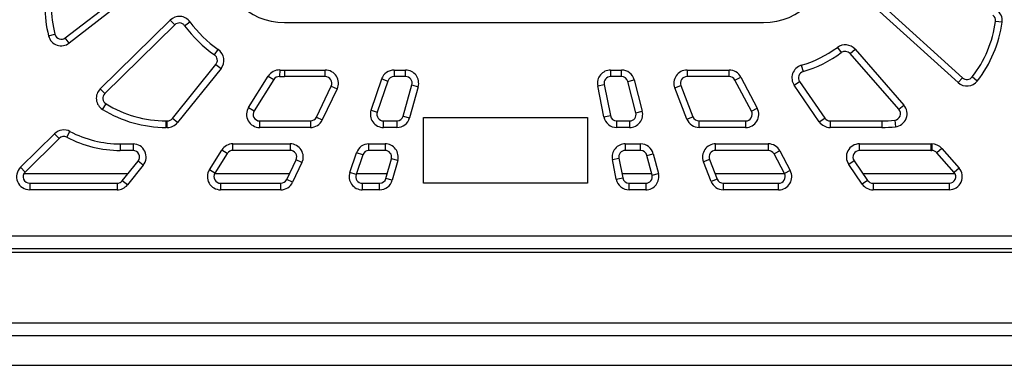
# Model space of a CAD drawing. Header units: millimetres. Extents: x 8 to 415, y 1 to 292.
# Tile 3 of 9: x 80 to 140, y 121 to 142. Entities that reach past the tile are written whole.
import ezdxf

# ---------------------------------------------------------------- set-up
doc = ezdxf.new("R2010")
doc.units = ezdxf.units.MM

msp = doc.modelspace()

# ---------------------------------------------------------------- linework, layer by layer
at = {"color": 7, "linetype": 'Continuous', "lineweight": 25}
for p, q in [((82.9011, 140.4676), (88.6192, 144.9146)), ((88.8647, 144.5988), (83.1466, 140.1519)), ((137.3088, 137.7383), (132.3213, 142.2493)), ((132.5896, 142.5459), (137.5771, 138.0349)), ((85.0302, 137.3566), (89.2895, 141.5479)), ((89.5701, 141.2627), (85.3108, 137.0715)), ((89.5701, 141.2627), (89.2895, 141.5479)), ((90.1748, 141.212), (90.499, 141.4463)), ((96.253, 141.4057), (125.453, 141.4057)), ((139.9873, 141.4214), (139.5908, 141.4746)), ((81.8801, 140.5867), (82.2678, 140.6851)), ((83.1466, 140.1519), (82.9011, 140.4676)), ((129.9521, 139.8884), (130.1893, 139.5663)), ((91.9949, 139.4317), (92.222, 139.761)), ((130.7274, 139.5077), (131.0283, 139.7712)), ((133.701, 136.1116), (130.7274, 139.5077)), ((131.0283, 139.7712), (134.0019, 136.3752)), ((89.4295, 135.5551), (92.0796, 138.8518)), ((92.0796, 138.8518), (92.3913, 138.6012)), ((127.7524, 138.7962), (127.8657, 138.4126)), ((92.3913, 138.6012), (89.7412, 135.3045)), ((94.0692, 136.2312), (95.2662, 138.1372)), ((95.2662, 138.1372), (95.6049, 137.9245)), ((95.975, 138.5112), (95.9593, 138.1115)), ((96.253, 138.5057), (96.253, 138.1057)), ((96.253, 138.5057), (98.7444, 138.5057)), ((98.7444, 138.1057), (96.253, 138.1057)), ((98.7444, 138.1057), (98.7444, 138.5057)), ((102.9376, 138.5057), (102.9376, 138.1057)), ((102.9376, 138.5057), (103.6365, 138.5057)), ((103.6365, 138.1057), (102.9376, 138.1057)), ((103.6365, 138.1057), (103.6365, 138.5057)), ((116.1315, 138.5057), (116.7936, 138.5057)), ((116.1315, 138.5057), (116.1315, 138.1057)), ((116.7936, 138.1057), (116.1315, 138.1057)), ((116.7936, 138.1057), (116.7936, 138.5057)), ((120.7876, 138.5057), (120.7876, 138.1057)), ((120.7876, 138.5057), (123.3573, 138.5057)), ((123.3573, 138.1057), (120.7876, 138.1057)), ((123.3573, 138.1057), (123.3573, 138.5057)), ((123.7109, 137.8927), (124.0645, 138.0797)), ((124.0645, 138.0797), (125.0693, 136.1797)), ((137.3088, 137.7383), (137.5771, 138.0349)), ((138.4748, 137.8378), (138.1601, 138.0847)), ((95.6049, 137.9245), (94.408, 136.0185)), ((98.2009, 135.6338), (99.1055, 137.5338)), ((99.1055, 137.5338), (99.4667, 137.3618)), ((101.5337, 136.0635), (102.1803, 137.9635)), ((102.559, 137.8346), (101.9123, 135.9346)), ((102.1803, 137.9635), (102.559, 137.8346)), ((103.4945, 135.6987), (104.0219, 137.5987)), ((104.4073, 137.4917), (103.8799, 135.5917)), ((104.0219, 137.5987), (104.4073, 137.4917)), ((115.3468, 137.5497), (115.7391, 137.6277)), ((115.7245, 135.6497), (115.3468, 137.5497)), ((115.7391, 137.6277), (116.1169, 135.7277)), ((117.1808, 137.8061), (117.568, 137.9066)), ((117.6735, 135.9061), (117.1808, 137.8061)), ((117.568, 137.9066), (118.0607, 136.0066)), ((120.0418, 137.4164), (120.4147, 137.561)), ((120.779, 135.5164), (120.0418, 137.4164)), ((120.4147, 137.561), (121.1519, 135.661)), ((124.7157, 135.9927), (123.7109, 137.8927)), ((127.3199, 137.5754), (127.6494, 137.8022)), ((128.8501, 135.3522), (127.3199, 137.5754)), ((127.6494, 137.8022), (129.1796, 135.5789)), ((85.3108, 137.0715), (85.0302, 137.3566)), ((99.4667, 137.3618), (98.562, 135.4618)), ((85.1717, 136.1053), (85.3815, 136.4458)), ((94.0692, 136.2312), (94.408, 136.0185)), ((133.701, 136.1116), (134.0019, 136.3752)), ((98.2009, 135.6338), (98.562, 135.4618)), ((101.5337, 136.0635), (101.9123, 135.9346)), ((103.4945, 135.6987), (103.8799, 135.5917)), ((104.7261, 131.6057), (104.7261, 135.6057)), ((104.7261, 135.6057), (114.7261, 135.6057)), ((114.7261, 135.6057), (114.7261, 131.6057)), ((115.7245, 135.6497), (116.1169, 135.7277)), ((117.6735, 135.9061), (118.0607, 136.0066)), ((120.779, 135.5164), (121.1519, 135.661)), ((124.7157, 135.9927), (125.0693, 136.1797)), ((89.053, 135.0057), (89.053, 135.4057)), ((89.053, 135.4057), (89.1177, 135.4057)), ((89.1177, 135.0057), (89.053, 135.0057)), ((89.1177, 135.0057), (89.1177, 135.4057)), ((89.7412, 135.3045), (89.4295, 135.5551)), ((94.7467, 135.0057), (94.7467, 135.4057)), ((94.7467, 135.4057), (97.8397, 135.4057)), ((97.8397, 135.0057), (94.7467, 135.0057)), ((97.8397, 135.4057), (97.8397, 135.0057)), ((102.291, 135.0057), (102.291, 135.4057)), ((102.291, 135.4057), (103.109, 135.4057)), ((103.109, 135.0057), (102.291, 135.0057)), ((103.109, 135.4057), (103.109, 135.0057)), ((116.5092, 135.4057), (117.2863, 135.4057)), ((116.5092, 135.0057), (116.5092, 135.4057)), ((117.2863, 135.0057), (116.5092, 135.0057)), ((117.2863, 135.4057), (117.2863, 135.0057)), ((121.5248, 135.4057), (124.3621, 135.4057)), ((121.5248, 135.0057), (121.5248, 135.4057)), ((124.3621, 135.0057), (121.5248, 135.0057)), ((124.3621, 135.4057), (124.3621, 135.0057)), ((128.8501, 135.3522), (129.1796, 135.5789)), ((129.5091, 135.4057), (129.5091, 135.0057)), ((129.5091, 135.4057), (132.653, 135.4057)), ((132.653, 135.0057), (129.5091, 135.0057)), ((132.653, 135.4057), (132.653, 135.0057)), ((133.4453, 135.4507), (133.4906, 135.0533)), ((80.172, 132.576), (82.2529, 134.6236)), ((82.5334, 134.3385), (82.2529, 134.6236)), ((82.9999, 134.4076), (83.1858, 134.7618)), ((82.5334, 134.3385), (80.4525, 132.2908)), ((86.253, 134.0057), (86.253, 133.6057)), ((86.253, 134.0057), (87.0277, 134.0057)), ((87.0277, 134.0057), (87.0277, 133.6057)), ((93.114, 133.6057), (93.114, 134.0057)), ((93.114, 134.0057), (96.6017, 134.0057)), ((96.6017, 134.0057), (96.6017, 133.6057)), ((101.4062, 133.6057), (101.4062, 134.0057)), ((101.4062, 134.0057), (102.3873, 134.0057)), ((102.3873, 134.0057), (102.3873, 133.6057)), ((117.0261, 134.0057), (117.9606, 134.0057)), ((117.0261, 134.0057), (117.0261, 133.6057)), ((117.9606, 133.6057), (117.9606, 134.0057)), ((122.5336, 133.6057), (122.5336, 134.0057)), ((122.5336, 134.0057), (125.7371, 134.0057)), ((125.7371, 134.0057), (125.7371, 133.6057)), ((131.2986, 134.0057), (135.653, 134.0057)), ((131.2986, 133.6057), (131.2986, 134.0057)), ((135.653, 134.0057), (135.653, 133.6057)), ((135.707, 134.006), (135.7102, 133.606)), ((87.0277, 133.6057), (86.253, 133.6057)), ((91.6829, 132.4312), (92.4365, 133.6312)), ((92.7752, 133.4185), (92.0216, 132.2185)), ((92.7752, 133.4185), (92.4365, 133.6312)), ((96.6017, 133.6057), (93.114, 133.6057)), ((100.2404, 132.2635), (100.6488, 133.4635)), ((101.0275, 133.3346), (100.6191, 132.1346)), ((101.0275, 133.3346), (100.6488, 133.4635)), ((102.3873, 133.6057), (101.4062, 133.6057)), ((117.9606, 133.6057), (117.0261, 133.6057)), ((118.3478, 133.3061), (118.735, 133.4066)), ((118.659, 132.1061), (118.3478, 133.3061)), ((118.735, 133.4066), (119.0462, 132.2066)), ((125.7371, 133.6057), (122.5336, 133.6057)), ((126.4443, 133.5797), (126.0907, 133.3927)), ((126.7253, 132.1927), (126.0907, 133.3927)), ((126.4443, 133.5797), (127.0789, 132.3797)), ((135.653, 133.6057), (131.2986, 133.6057)), ((136.3154, 133.733), (136.0145, 133.4695)), ((137.0654, 132.2692), (136.0145, 133.4695)), ((136.3154, 133.733), (137.3663, 132.5327)), ((86.3748, 131.7551), (87.3394, 132.9551)), ((87.6512, 132.7045), (86.6866, 131.5045)), ((87.6512, 132.7045), (87.3394, 132.9551)), ((96.3915, 131.8338), (96.9629, 133.0338)), ((97.324, 132.8618), (96.7527, 131.6618)), ((97.324, 132.8618), (96.9629, 133.0338)), ((102.4396, 131.8987), (102.7727, 133.0987)), ((103.1581, 132.9917), (102.7727, 133.0987)), ((103.1581, 132.9917), (102.825, 131.7917)), ((116.2414, 133.0497), (116.6338, 133.1277)), ((116.48, 131.8497), (116.2414, 133.0497)), ((116.6338, 133.1277), (116.8723, 131.9277)), ((122.1606, 133.061), (121.7877, 132.9164)), ((122.2533, 131.7164), (121.7877, 132.9164)), ((122.1606, 133.061), (122.6262, 131.861)), ((130.9691, 132.9789), (130.6396, 132.7522)), ((131.4655, 131.5522), (130.6396, 132.7522)), ((130.9691, 132.9789), (131.795, 131.7789)), ((80.4525, 132.2908), (80.172, 132.576)), ((80.3867, 132.2057), (86.737, 132.2057)), ((92.0216, 132.2185), (91.6829, 132.4312)), ((92.014, 132.2057), (96.5686, 132.2057)), ((100.6191, 132.1346), (100.2404, 132.2635)), ((100.6433, 132.2057), (102.5248, 132.2057)), ((116.8171, 132.2057), (118.6332, 132.2057)), ((118.659, 132.1061), (119.0462, 132.2066)), ((122.4925, 132.2057), (126.7185, 132.2057)), ((127.0789, 132.3797), (126.7253, 132.1927)), ((131.5013, 132.2057), (137.1109, 132.2057)), ((137.3663, 132.5327), (137.0654, 132.2692)), ((80.7331, 131.6057), (80.7331, 131.2057)), ((80.7331, 131.6057), (86.063, 131.6057)), ((86.063, 131.6057), (86.063, 131.2057)), ((86.6866, 131.5045), (86.3748, 131.7551)), ((92.3604, 131.6057), (92.3604, 131.2057)), ((92.3604, 131.6057), (96.0304, 131.6057)), ((96.0304, 131.2057), (96.0304, 131.6057)), ((96.7527, 131.6618), (96.3915, 131.8338)), ((100.9978, 131.6057), (100.9978, 131.2057)), ((100.9978, 131.6057), (102.0541, 131.6057)), ((102.0541, 131.2057), (102.0541, 131.6057)), ((102.825, 131.7917), (102.4396, 131.8987)), ((114.7261, 131.6057), (104.7261, 131.6057)), ((116.48, 131.8497), (116.8723, 131.9277)), ((117.2646, 131.2057), (117.2646, 131.6057)), ((117.2646, 131.6057), (118.2718, 131.6057)), ((118.2718, 131.6057), (118.2718, 131.2057)), ((122.6262, 131.861), (122.2533, 131.7164)), ((122.9991, 131.6057), (126.3717, 131.6057)), ((122.9991, 131.6057), (122.9991, 131.2057)), ((126.3717, 131.2057), (126.3717, 131.6057)), ((131.795, 131.7789), (131.4655, 131.5522)), ((132.1245, 131.6057), (132.1245, 131.2057)), ((132.1245, 131.6057), (136.7645, 131.6057)), ((136.7645, 131.6057), (136.7645, 131.2057)), ((86.063, 131.2057), (80.7331, 131.2057)), ((96.0304, 131.2057), (92.3604, 131.2057)), ((102.0541, 131.2057), (100.9978, 131.2057)), ((118.2718, 131.2057), (117.2646, 131.2057)), ((126.3717, 131.2057), (122.9991, 131.2057)), ((136.7645, 131.2057), (132.1245, 131.2057)), ((59.053, 128.4057), (154.653, 128.4057)), ((154.653, 127.6057), (59.053, 127.6057)), ((59.153, 127.4057), (154.753, 127.4057)), ((51.953, 123.1057), (161.953, 123.1057)), ((161.953, 122.3057), (51.953, 122.3057)), ((49.953, 120.5057), (163.953, 120.5057))]:
    msp.add_line(p, q, dxfattribs=at)
for centre, radius, start, end in [((96.253, 145.4057), 4, 180, 270), ((125.453, 145.4057), 4, 270, 0), ((89.053, 142.4057), 7.4, 180, 194.229659), ((89.053, 142.4057), 7, 180, 194.229659), ((89.8506, 140.9776), 0.8, 35.861995, 134.538708), ((139.1944, 141.5278), 0.4, 352.356058, 54.538708), ((139.1944, 141.5278), 0.8, 352.356058, 54.538708), ((89.8506, 140.9776), 0.4, 35.861995, 134.538708), ((96.253, 145.6057), 7.5, 215.861995, 235.406835), ((96.253, 145.6057), 7.1, 215.861995, 235.406835), ((132.653, 142.4057), 7, 321.881247, 352.356058), ((132.653, 142.4057), 7.4, 321.881247, 352.356058), ((82.6555, 140.7834), 0.8, 194.229659, 307.872041), ((82.6555, 140.7834), 0.4, 194.229659, 307.872041), ((125.7423, 145.6057), 7.1, 286.445966, 306.364958), ((130.4264, 139.2442), 0.8, 41.205374, 126.364958), ((91.7678, 139.1024), 0.4, 321.205374, 55.406835), ((91.7678, 139.1024), 0.8, 321.205374, 55.406835), ((125.7423, 145.6057), 7.5, 286.445966, 306.364958), ((130.4264, 139.2442), 0.4, 41.205374, 126.364958), ((127.9789, 138.0289), 0.8, 106.445966, 214.538708), ((95.9437, 137.7118), 0.8, 87.755829, 147.872041), ((95.9437, 137.7118), 0.4, 87.755829, 147.872041), ((96.253, 145.6057), 7.5, 267.755829, 270), ((96.253, 145.6057), 7.1, 267.755829, 270), ((98.7444, 137.7057), 0.8, 334.538708, 90), ((98.7444, 137.7057), 0.4, 334.538708, 90), ((102.9376, 137.7057), 0.8, 90, 161.205374), ((102.9376, 137.7057), 0.4, 90, 161.205374), ((103.6365, 137.7057), 0.8, 344.484947, 90), ((103.6365, 137.7057), 0.4, 344.484947, 90), ((116.1315, 137.7057), 0.8, 90, 191.243878), ((116.1315, 137.7057), 0.4, 90, 191.243878), ((116.7936, 137.7057), 0.8, 14.538708, 90), ((116.7936, 137.7057), 0.4, 14.538708, 90), ((120.7876, 137.7057), 0.8, 90, 201.205374), ((120.7876, 137.7057), 0.4, 90, 201.205374), ((123.3573, 137.7057), 0.8, 27.872041, 90), ((123.3573, 137.7057), 0.4, 27.872041, 90), ((127.9789, 138.0289), 0.4, 106.445966, 214.538708), ((137.8455, 138.3316), 0.4, 227.872041, 321.881247), ((137.8455, 138.3316), 0.8, 227.872041, 321.881247), ((85.5913, 136.7864), 0.8, 134.538708, 238.365724), ((85.5913, 136.7864), 0.4, 134.538708, 238.365724), ((89.053, 142.4057), 7, 238.365724, 270), ((94.7467, 135.8057), 0.8, 147.872041, 270), ((133.4, 135.8481), 0.8, 276.498991, 41.205374), ((89.053, 142.4057), 7.4, 238.365724, 270), ((94.7467, 135.8057), 0.4, 147.872041, 270), ((97.8397, 135.8057), 0.4, 270, 334.538708), ((102.291, 135.8057), 0.8, 161.205374, 270), ((102.291, 135.8057), 0.4, 161.205374, 270), ((103.109, 135.8057), 0.4, 270, 344.484947), ((116.5092, 135.8057), 0.8, 191.243878, 270), ((116.5092, 135.8057), 0.4, 191.243878, 270), ((117.2863, 135.8057), 0.8, 270, 14.538708), ((117.2863, 135.8057), 0.4, 270, 14.538708), ((121.5248, 135.8057), 0.4, 201.205374, 270), ((124.3621, 135.8057), 0.8, 270, 27.872041), ((124.3621, 135.8057), 0.4, 270, 27.872041), ((133.4, 135.8481), 0.4, 276.498991, 41.205374), ((89.1177, 135.8057), 0.4, 270, 321.205374), ((89.1177, 135.8057), 0.8, 270, 321.205374), ((97.8397, 135.8057), 0.8, 270, 334.538708), ((103.109, 135.8057), 0.8, 270, 344.484947), ((121.5248, 135.8057), 0.8, 201.205374, 270), ((129.5091, 135.8057), 0.8, 214.538708, 270), ((129.5091, 135.8057), 0.4, 214.538708, 270), ((132.653, 142.4057), 7, 270, 276.498991), ((132.653, 142.4057), 7.4, 270, 276.498991), ((82.814, 134.0534), 0.8, 62.306948, 134.538708), ((82.814, 134.0534), 0.4, 62.306948, 134.538708), ((86.253, 140.6057), 7, 242.306948, 270), ((86.253, 140.6057), 6.6, 242.306948, 270), ((87.0277, 133.2057), 0.8, 321.205374, 90), ((93.114, 133.2057), 0.8, 90, 147.872041), ((96.6017, 133.2057), 0.8, 334.538708, 90), ((101.4062, 133.2057), 0.8, 90, 161.205374), ((102.3873, 133.2057), 0.8, 344.484947, 90), ((117.0261, 133.2057), 0.8, 90, 191.243878), ((117.9606, 133.2057), 0.8, 14.538708, 90), ((122.5336, 133.2057), 0.8, 90, 201.205374), ((125.7371, 133.2057), 0.8, 27.872041, 90), ((131.2986, 133.2057), 0.8, 90, 214.538708), ((135.653, 140.6057), 6.6, 270, 270.46847), ((135.7135, 133.206), 0.8, 41.205374, 90.46847), ((87.0277, 133.2057), 0.4, 321.205374, 90), ((93.114, 133.2057), 0.4, 90, 147.872041), ((96.6017, 133.2057), 0.4, 334.538708, 90), ((101.4062, 133.2057), 0.4, 90, 161.205374), ((102.3873, 133.2057), 0.4, 344.484947, 90), ((117.0261, 133.2057), 0.4, 90, 191.243878), ((117.9606, 133.2057), 0.4, 14.538708, 90), ((122.5336, 133.2057), 0.4, 90, 201.205374), ((125.7371, 133.2057), 0.4, 27.872041, 90), ((131.2986, 133.2057), 0.4, 90, 214.538708), ((135.653, 140.6057), 7, 270, 270.46847), ((135.7135, 133.206), 0.4, 41.205374, 90.46847), ((80.7331, 132.0057), 0.8, 134.538708, 270), ((80.7331, 132.0057), 0.4, 134.538708, 270), ((92.3604, 132.0057), 0.8, 147.872041, 270), ((92.3604, 132.0057), 0.4, 147.872041, 270), ((100.9978, 132.0057), 0.8, 161.205374, 270), ((100.9978, 132.0057), 0.4, 161.205374, 270), ((118.2718, 132.0057), 0.8, 270, 14.538708), ((118.2718, 132.0057), 0.4, 270, 14.538708), ((126.3717, 132.0057), 0.8, 270, 27.872041), ((126.3717, 132.0057), 0.4, 270, 27.872041), ((136.7645, 132.0057), 0.8, 270, 41.205374), ((136.7645, 132.0057), 0.4, 270, 41.205374), ((86.063, 132.0057), 0.4, 270, 321.205374), ((86.063, 132.0057), 0.8, 270, 321.205374), ((96.0304, 132.0057), 0.4, 270, 334.538708), ((96.0304, 132.0057), 0.8, 270, 334.538708), ((102.0541, 132.0057), 0.4, 270, 344.484947), ((102.0541, 132.0057), 0.8, 270, 344.484947), ((117.2646, 132.0057), 0.8, 191.243878, 270), ((117.2646, 132.0057), 0.4, 191.243878, 270), ((122.9991, 132.0057), 0.8, 201.205374, 270), ((122.9991, 132.0057), 0.4, 201.205374, 270), ((132.1245, 132.0057), 0.8, 214.538708, 270), ((132.1245, 132.0057), 0.4, 214.538708, 270)]:
    msp.add_arc(centre, radius, start, end, dxfattribs=at)

doc.saveas('drawing.dxf')
